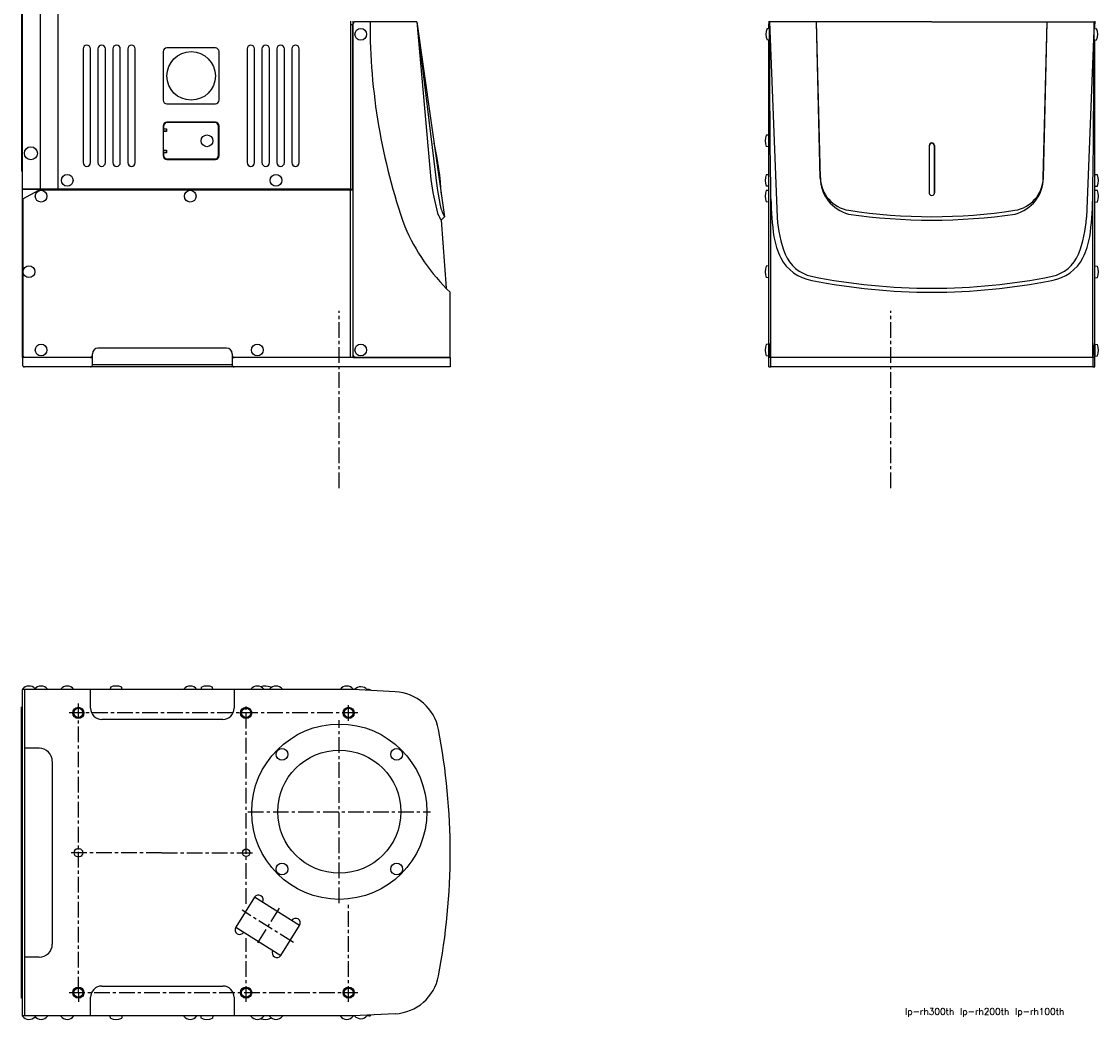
# Model space of a CAD drawing. Extents: x -1977 to 0, y -713 to 602.
# Tile 2 of 6: x -1628 to -1050, y -713 to -178. Entities that reach past the tile are written whole.
import ezdxf

# ---------------------------------------------------------------- set-up
doc = ezdxf.new("R2010")
doc.units = 0
doc.linetypes.add('CENTER', pattern=[13.421505, 8.388441, -1.677688, 1.677688, -1.677688])
doc.layers.get('0').update_dxf_attribs({"linetype": 'CONTINUOUS'})
doc.styles.get("Standard").update_dxf_attribs({"font": 'txt.shx'})

msp = doc.modelspace()

# ---------------------------------------------------------------- linework, layer by layer
for p, q in [((-1617.96, 253.78), (-1617.96, -268.02)), ((-1627.96, 234.58), (-1627.96, -258.22)), ((-1627.46, -358.22), (-1627.46, 234.38)), ((-1608.46, 234.38), (-1608.46, -268.02)), ((-1451.46, -177.92), (-1451.46, -179.92)), ((-1449.96, -357.02), (-1449.96, -177.92)), ((-1440.96, -178.22), (-1448.96, -178.22)), ((-1415.96, -178.22), (-1440.96, -178.22)), ((-1415.96, -178.22), (-1415.96, -178.22)), ((-1415.96, -178.22), (-1408.38, -262.75)), ((-1415.96, -178.22), (-1404.94, -267.59)), ((-1415.96, -178.22), (-1401.03, -282.72)), ((-1227.07, -177.92), (-1227.07, -179.22)), ((-1227.06, -178.67), (-1227.07, -178.84)), ((-1227.07, -178.84), (-1227.07, -179.03)), ((-1227.07, -179.03), (-1227.07, -179.22)), ((-1227.05, -178.52), (-1227.06, -178.67)), ((-1227.04, -178.3), (-1227.05, -178.39)), ((-1227.05, -178.39), (-1227.05, -178.52)), ((-1227.03, -178.24), (-1227.04, -178.3)), ((-1227.02, -178.22), (-1227.03, -178.24)), ((-1208.39, -178.22), (-1227.02, -178.22)), ((-1226.56, -199.2), (-1226.6, -178.22)), ((-1226.6, -178.22), (-1222.48, -283.22)), ((-1201.53, -178.22), (-1208.39, -178.22)), ((-1139.57, -178.22), (-1201.53, -178.22)), ((-1199.34, -261.96), (-1201.53, -178.22)), ((-1199.48, -261.97), (-1201.53, -178.22)), ((-1139.57, -178.22), (-1077.61, -178.22)), ((-1079.8, -261.96), (-1077.61, -178.22)), ((-1079.66, -261.97), (-1077.61, -178.22)), ((-1077.61, -178.22), (-1070.75, -178.22)), ((-1070.75, -178.22), (-1052.12, -178.22)), ((-1052.54, -178.22), (-1056.66, -283.22)), ((-1052.58, -199.2), (-1052.54, -178.22)), ((-1052.11, -178.24), (-1052.12, -178.22)), ((-1052.1, -178.28), (-1052.11, -178.24)), ((-1052.1, -178.36), (-1052.1, -178.28)), ((-1052.09, -178.46), (-1052.1, -178.36)), ((-1052.08, -178.58), (-1052.09, -178.46)), ((-1052.08, -178.72), (-1052.08, -178.58)), ((-1052.07, -178.88), (-1052.08, -178.72)), ((-1052.07, -177.92), (-1052.07, -179.22)), ((-1052.07, -179.05), (-1052.07, -178.88)), ((-1052.07, -179.22), (-1052.07, -179.05)), ((-1451.46, -179.92), (-1451.46, -268.02)), ((-1450.26, -179.92), (-1451.46, -179.92)), ((-1450.26, -268.02), (-1450.26, -179.92)), ((-1449.96, -179.92), (-1450.26, -179.92)), ((-1226.78, -181.78), (-1227.97, -181.89)), ((-1227.07, -181.81), (-1227.07, -179.22)), ((-1226.94, -181.8), (-1226.92, -181.63)), ((-1226.92, -181.63), (-1226.89, -181.48)), ((-1226.89, -181.48), (-1226.86, -181.42)), ((-1226.86, -181.42), (-1226.83, -181.48)), ((-1226.83, -181.48), (-1226.8, -181.63)), ((-1226.8, -181.63), (-1226.77, -181.89)), ((-1226.77, -181.89), (-1226.74, -182.24)), ((-1226.74, -182.24), (-1226.7, -183.17)), ((-1226.7, -183.17), (-1226.69, -183.73)), ((-1226.69, -183.73), (-1226.68, -184.32)), ((-1226.68, -184.32), (-1226.68, -184.92)), ((-1052.46, -184.32), (-1052.45, -183.73)), ((-1052.46, -184.92), (-1052.46, -184.32)), ((-1052.45, -183.73), (-1052.44, -183.17)), ((-1052.44, -183.17), (-1052.42, -182.67)), ((-1052.42, -182.67), (-1052.4, -182.24)), ((-1052.4, -182.24), (-1052.37, -181.89)), ((-1052.37, -181.89), (-1052.34, -181.63)), ((-1052.36, -181.78), (-1051.17, -181.89)), ((-1052.34, -181.63), (-1052.31, -181.48)), ((-1052.31, -181.48), (-1052.28, -181.42)), ((-1052.28, -181.42), (-1052.25, -181.48)), ((-1052.25, -181.48), (-1052.22, -181.63)), ((-1052.22, -181.63), (-1052.2, -181.8)), ((-1052.07, -181.81), (-1052.07, -179.22)), ((-1226.78, -188.06), (-1227.97, -187.96)), ((-1227.07, -357.02), (-1227.07, -188.04)), ((-1226.92, -188.21), (-1226.94, -188.05)), ((-1226.89, -188.37), (-1226.92, -188.21)), ((-1226.86, -188.42), (-1226.89, -188.37)), ((-1226.83, -188.37), (-1226.86, -188.42)), ((-1226.8, -188.21), (-1226.83, -188.37)), ((-1226.77, -187.95), (-1226.8, -188.21)), ((-1226.74, -187.6), (-1226.77, -187.95)), ((-1226.72, -187.17), (-1226.74, -187.6)), ((-1226.7, -186.67), (-1226.72, -187.17)), ((-1226.69, -186.12), (-1226.7, -186.67)), ((-1226.68, -185.53), (-1226.69, -186.12)), ((-1226.68, -184.92), (-1226.68, -185.53)), ((-1052.46, -185.53), (-1052.46, -184.92)), ((-1052.45, -186.12), (-1052.46, -185.53)), ((-1052.44, -186.67), (-1052.45, -186.12)), ((-1052.42, -187.17), (-1052.44, -186.67)), ((-1052.4, -187.6), (-1052.42, -187.17)), ((-1052.37, -187.95), (-1052.4, -187.6)), ((-1052.34, -188.21), (-1052.37, -187.95)), ((-1052.36, -188.06), (-1051.17, -187.96)), ((-1052.31, -188.37), (-1052.34, -188.21)), ((-1052.28, -188.42), (-1052.31, -188.37)), ((-1052.25, -188.37), (-1052.28, -188.42)), ((-1052.22, -188.21), (-1052.25, -188.37)), ((-1052.2, -188.05), (-1052.22, -188.21)), ((-1052.07, -357.02), (-1052.07, -188.04)), ((-1594.96, -192.72), (-1594.96, -253.72)), ((-1590.96, -253.72), (-1590.96, -192.72)), ((-1586.96, -192.72), (-1586.96, -253.72)), ((-1582.96, -253.72), (-1582.96, -192.72)), ((-1578.96, -192.72), (-1578.96, -253.72)), ((-1574.96, -253.72), (-1574.96, -192.72)), ((-1570.96, -192.72), (-1570.96, -253.72)), ((-1566.96, -253.72), (-1566.96, -192.72)), ((-1551.97, -194.22), (-1551.97, -220.22)), ((-1523.97, -192.22), (-1549.97, -192.22)), ((-1521.97, -220.22), (-1521.97, -194.22)), ((-1506.96, -192.72), (-1506.96, -253.72)), ((-1502.96, -253.72), (-1502.96, -192.72)), ((-1498.96, -192.72), (-1498.96, -253.72)), ((-1494.96, -253.72), (-1494.96, -192.72)), ((-1490.96, -192.72), (-1490.96, -253.72)), ((-1486.96, -253.72), (-1486.96, -192.72)), ((-1482.96, -192.72), (-1482.96, -253.72)), ((-1478.96, -253.72), (-1478.96, -192.72)), ((-1226.46, -220.09), (-1226.56, -199.2)), ((-1052.68, -220.09), (-1052.58, -199.2)), ((-1549.97, -222.22), (-1523.97, -222.22)), ((-1226.37, -232), (-1226.46, -220.09)), ((-1052.77, -232), (-1052.68, -220.09)), ((-1551.97, -234.02), (-1551.97, -250.02)), ((-1550.47, -236.77), (-1551.97, -236.77)), ((-1551.72, -234.27), (-1551.72, -235.52)), ((-1551.72, -235.52), (-1550.22, -235.52)), ((-1550.47, -237.02), (-1550.47, -236.77)), ((-1550.22, -235.52), (-1550.22, -237.02)), ((-1523.97, -232.02), (-1549.97, -232.02)), ((-1524.22, -232.27), (-1549.72, -232.27)), ((-1522.22, -249.77), (-1522.22, -234.27)), ((-1521.97, -250.02), (-1521.97, -234.02)), ((-1226.26, -243.84), (-1226.37, -232)), ((-1052.88, -243.84), (-1052.77, -232)), ((-1550.22, -237.02), (-1551.97, -237.02)), ((-1227.08, -238.87), (-1228.37, -238.99)), ((-1228.37, -238.99), (-1227.08, -238.87)), ((-1551.97, -247.02), (-1550.22, -247.02)), ((-1551.97, -247.27), (-1550.47, -247.27)), ((-1550.47, -247.27), (-1550.47, -247.02)), ((-1550.22, -247.02), (-1550.22, -248.52)), ((-1227.08, -245.17), (-1228.37, -245.06)), ((-1226.13, -255.6), (-1226.26, -243.84)), ((-1140.92, -244.47), (-1140.92, -269.97)), ((-1140.82, -270.48), (-1140.82, -244.59)), ((-1138.32, -244.59), (-1138.32, -270.48)), ((-1138.22, -244.47), (-1138.22, -269.97)), ((-1053.01, -255.6), (-1052.88, -243.84)), ((-1578.89, -250.79), (-1578.96, -250.72)), ((-1550.22, -248.52), (-1551.72, -248.52)), ((-1551.72, -248.52), (-1551.72, -249.77)), ((-1549.97, -252.02), (-1523.97, -252.02)), ((-1549.72, -251.77), (-1524.22, -251.77)), ((-1627.46, -258.22), (-1627.96, -258.22)), ((-1225.98, -267.27), (-1226.13, -255.6)), ((-1053.16, -267.27), (-1053.01, -255.6)), ((-1227.08, -260.07), (-1228.37, -260.19)), ((-1228.37, -260.19), (-1227.08, -260.07)), ((-1199.48, -261.97), (-1199.41, -261.97)), ((-1199.41, -261.97), (-1199.34, -261.96)), ((-1079.66, -261.97), (-1079.8, -261.96)), ((-1052.06, -260.07), (-1050.77, -260.19)), ((-1050.77, -260.19), (-1052.06, -260.07)), ((-1451.46, -268.02), (-1627.46, -268.02)), ((-1484.76, -268.22), (-1627.46, -268.22)), ((-1627.26, -273.11), (-1618.63, -268.42)), ((-1618.26, -268.22), (-1618.63, -268.42)), ((-1451.46, -268.42), (-1618.63, -268.42)), ((-1452.16, -268.22), (-1484.76, -268.22)), ((-1449.96, -268.22), (-1452.16, -268.22)), ((-1451.46, -268.02), (-1450.26, -268.02)), ((-1451.46, -358.02), (-1451.46, -268.42)), ((-1449.96, -268.42), (-1451.46, -268.42)), ((-1450.26, -268.02), (-1449.96, -268.02)), ((-1450.26, -268.42), (-1450.26, -358.02)), ((-1404.94, -267.59), (-1403.37, -276.71)), ((-1227.08, -266.37), (-1228.37, -266.26)), ((-1227.08, -268.57), (-1228.37, -268.69)), ((-1228.37, -268.69), (-1227.08, -268.57)), ((-1225.89, -273.05), (-1225.98, -267.27)), ((-1053.25, -273.05), (-1053.16, -267.27)), ((-1052.06, -266.37), (-1050.77, -266.26)), ((-1052.06, -268.57), (-1050.77, -268.69)), ((-1050.77, -268.69), (-1052.06, -268.57)), ((-1627.26, -273.11), (-1627.46, -273.22)), ((-1627.26, -273.11), (-1627.26, -357.02)), ((-1227.08, -274.87), (-1228.37, -274.76)), ((-1225.89, -358.02), (-1225.89, -273.17)), ((-1053.25, -358.02), (-1053.25, -273.17)), ((-1052.06, -274.87), (-1050.77, -274.76)), ((-1401.03, -282.72), (-1402.9, -284.59)), ((-1402.9, -284.59), (-1400.13, -321.05)), ((-1227.08, -309.07), (-1228.37, -309.19)), ((-1052.06, -309.07), (-1050.77, -309.19)), ((-1227.08, -315.43), (-1228.37, -315.32)), ((-1052.06, -315.43), (-1050.77, -315.32)), ((-1397.96, -358.02), (-1397.96, -323.22)), ((-1227.08, -351.07), (-1228.37, -351.19)), ((-1227.02, -352.47), (-1227, -351.97)), ((-1227, -351.97), (-1226.98, -351.54)), ((-1226.98, -351.54), (-1226.95, -351.19)), ((-1226.95, -351.19), (-1226.92, -350.93)), ((-1226.92, -350.93), (-1226.89, -350.78)), ((-1226.89, -350.78), (-1226.86, -350.72)), ((-1226.86, -350.72), (-1226.83, -350.78)), ((-1226.83, -350.78), (-1226.8, -350.93)), ((-1226.8, -350.93), (-1226.77, -351.19)), ((-1226.77, -351.19), (-1226.74, -351.54)), ((-1226.74, -351.54), (-1226.72, -351.97)), ((-1226.72, -351.97), (-1226.7, -352.47)), ((-1052.44, -352.47), (-1052.42, -351.97)), ((-1052.42, -351.97), (-1052.4, -351.54)), ((-1052.4, -351.54), (-1052.37, -351.19)), ((-1052.37, -351.19), (-1052.34, -350.93)), ((-1052.34, -350.93), (-1052.31, -350.78)), ((-1052.31, -350.78), (-1052.28, -350.72)), ((-1052.28, -350.72), (-1052.25, -350.78)), ((-1052.25, -350.78), (-1052.22, -350.93)), ((-1052.22, -350.93), (-1052.19, -351.19)), ((-1052.19, -351.19), (-1052.16, -351.54)), ((-1052.16, -351.54), (-1052.14, -351.97)), ((-1052.14, -351.97), (-1052.12, -352.47)), ((-1052.06, -351.07), (-1050.77, -351.19)), ((-1590.96, -358.22), (-1627.46, -358.22)), ((-1627.46, -358.22), (-1627.46, -362.22)), ((-1626.26, -358.02), (-1590.96, -358.02)), ((-1590.96, -358.22), (-1589.96, -358.22)), ((-1589.96, -362.22), (-1589.96, -356.22)), ((-1517.96, -353.22), (-1586.96, -353.22)), ((-1514.96, -356.22), (-1514.96, -362.22)), ((-1514.96, -358.22), (-1513.96, -358.22)), ((-1513.96, -358.02), (-1449.76, -358.02)), ((-1449.96, -358.22), (-1513.96, -358.22)), ((-1449.96, -358.22), (-1397.96, -358.22)), ((-1449.76, -357.62), (-1449.76, -358.02)), ((-1448.96, -358.02), (-1449.76, -358.02)), ((-1448.96, -358.02), (-1397.96, -358.02)), ((-1397.96, -358.22), (-1397.96, -363.22)), ((-1227.08, -357.43), (-1228.37, -357.32)), ((-1227.07, -358.02), (-1227.07, -357.02)), ((-1227.07, -357.02), (-1227.07, -357.22)), ((-1227.07, -357.22), (-1227.07, -357.41)), ((-1227.07, -357.41), (-1227.06, -357.58)), ((-1227.07, -358.02), (-1227.02, -358.02)), ((-1225.89, -358.22), (-1227.07, -358.22)), ((-1227.07, -363.22), (-1227.07, -358.22)), ((-1227.06, -357.58), (-1227.05, -357.73)), ((-1227.05, -357.73), (-1227.05, -357.85)), ((-1227.05, -357.85), (-1227.04, -357.95)), ((-1227.04, -353.62), (-1227.03, -353.03)), ((-1227.04, -354.22), (-1227.04, -353.62)), ((-1227.04, -354.83), (-1227.04, -354.22)), ((-1227.03, -355.42), (-1227.04, -354.83)), ((-1227.04, -357.95), (-1227.03, -358)), ((-1227.03, -353.03), (-1227.02, -352.47)), ((-1227.02, -355.97), (-1227.03, -355.42)), ((-1227.03, -358), (-1227.02, -358.02)), ((-1227, -356.47), (-1227.02, -355.97)), ((-1227.02, -358.02), (-1225.89, -358.02)), ((-1226.98, -356.9), (-1227, -356.47)), ((-1226.95, -357.25), (-1226.98, -356.9)), ((-1226.92, -357.51), (-1226.95, -357.25)), ((-1226.89, -357.67), (-1226.92, -357.51)), ((-1226.86, -357.72), (-1226.89, -357.67)), ((-1226.83, -357.67), (-1226.86, -357.72)), ((-1226.8, -357.51), (-1226.83, -357.67)), ((-1226.77, -357.25), (-1226.8, -357.51)), ((-1226.74, -356.9), (-1226.77, -357.25)), ((-1226.72, -356.47), (-1226.74, -356.9)), ((-1226.7, -355.97), (-1226.72, -356.47)), ((-1226.7, -352.47), (-1226.69, -353.03)), ((-1226.69, -355.42), (-1226.7, -355.97)), ((-1226.69, -353.03), (-1226.68, -353.62)), ((-1226.68, -354.83), (-1226.69, -355.42)), ((-1226.68, -353.62), (-1226.68, -354.22)), ((-1226.68, -354.22), (-1226.68, -354.83)), ((-1225.89, -358.02), (-1052.07, -358.02)), ((-1052.07, -358.22), (-1225.89, -358.22)), ((-1225.89, -363.22), (-1225.89, -358.22)), ((-1225.67, -358.22), (-1225.67, -358.02)), ((-1053.47, -358.02), (-1053.47, -358.22)), ((-1053.25, -358.22), (-1053.25, -363.22)), ((-1052.46, -353.62), (-1052.45, -353.03)), ((-1052.46, -354.22), (-1052.46, -353.62)), ((-1052.46, -354.83), (-1052.46, -354.22)), ((-1052.45, -355.42), (-1052.46, -354.83)), ((-1052.45, -353.03), (-1052.44, -352.47)), ((-1052.44, -355.97), (-1052.45, -355.42)), ((-1052.42, -356.47), (-1052.44, -355.97)), ((-1052.4, -356.9), (-1052.42, -356.47)), ((-1052.37, -357.25), (-1052.4, -356.9)), ((-1052.34, -357.51), (-1052.37, -357.25)), ((-1052.31, -357.67), (-1052.34, -357.51)), ((-1052.28, -357.72), (-1052.31, -357.67)), ((-1052.25, -357.67), (-1052.28, -357.72)), ((-1052.22, -357.51), (-1052.25, -357.67)), ((-1052.19, -357.25), (-1052.22, -357.51)), ((-1052.16, -356.9), (-1052.19, -357.25)), ((-1052.14, -356.47), (-1052.16, -356.9)), ((-1052.12, -355.97), (-1052.14, -356.47)), ((-1052.12, -352.47), (-1052.11, -353.03)), ((-1052.11, -355.42), (-1052.12, -355.97)), ((-1052.12, -358.02), (-1052.11, -358)), ((-1052.11, -353.03), (-1052.1, -353.62)), ((-1052.1, -354.83), (-1052.11, -355.42)), ((-1052.11, -358), (-1052.1, -357.95)), ((-1052.1, -353.62), (-1052.1, -354.22)), ((-1052.1, -354.22), (-1052.1, -354.83)), ((-1052.1, -357.95), (-1052.09, -357.85)), ((-1052.09, -357.73), (-1052.08, -357.58)), ((-1052.09, -357.85), (-1052.09, -357.73)), ((-1052.08, -357.58), (-1052.07, -357.41)), ((-1052.07, -358.02), (-1052.07, -357.02)), ((-1052.07, -357.22), (-1052.07, -357.02)), ((-1052.07, -357.41), (-1052.07, -357.22)), ((-1052.07, -363.22), (-1052.07, -358.22)), ((-1052.06, -357.43), (-1050.77, -357.32)), ((-1397.96, -363.22), (-1626.46, -363.22)), ((-1514.96, -362.22), (-1589.96, -362.22)), ((-1227.07, -363.22), (-1225.89, -363.22)), ((-1053.25, -363.22), (-1225.89, -363.22)), ((-1053.25, -363.22), (-1052.07, -363.22)), ((-1627.46, -711.27), (-1627.46, -536.27)), ((-1449.96, -536.27), (-1627.46, -536.27)), ((-1627.41, -536.07), (-1627.41, -536.27)), ((-1626.46, -536.27), (-1626.46, -711.27)), ((-1620.91, -536.07), (-1620.91, -536.27)), ((-1614.01, -536.27), (-1614.01, -536.07)), ((-1606.91, -536.07), (-1606.91, -536.27)), ((-1600.01, -536.27), (-1600.01, -536.07)), ((-1590.96, -546.27), (-1590.96, -536.27)), ((-1580.3, -534.97), (-1580.41, -536.27)), ((-1574.11, -536.27), (-1574.22, -534.97)), ((-1540.91, -536.07), (-1540.91, -536.27)), ((-1534.01, -536.27), (-1534.01, -536.07)), ((-1531.5, -534.97), (-1531.61, -536.27)), ((-1525.31, -536.27), (-1525.42, -534.97)), ((-1513.96, -536.27), (-1513.96, -546.27)), ((-1504.91, -536.07), (-1504.91, -536.27)), ((-1498.01, -536.27), (-1498.01, -536.07)), ((-1494.91, -536.07), (-1494.91, -536.27)), ((-1494.19, -535.33), (-1494.22, -534.97)), ((-1488.01, -536.27), (-1488.01, -536.07)), ((-1456.91, -536.07), (-1456.91, -536.27)), ((-1450.01, -536.27), (-1450.01, -536.07)), ((-1427.5, -537.45), (-1449.96, -536.27)), ((-1449.25, -536.27), (-1449.96, -536.27)), ((-1441.46, -536.27), (-1442.67, -536.27)), ((-1442.51, -536.66), (-1442.51, -536.47)), ((-1440.61, -536.62), (-1440.46, -536.77)), ((-1627.96, -701.77), (-1627.96, -545.76)), ((-1627.46, -545.76), (-1627.96, -545.76)), ((-1519.96, -552.27), (-1584.96, -552.27)), ((-1618.46, -567.76), (-1626.46, -567.76)), ((-1611.46, -574.77), (-1611.46, -672.77)), ((-1597.96, -621.77), (-1596.96, -621.77)), ((-1597.96, -625.77), (-1596.96, -625.77)), ((-1502.93, -647.65), (-1513, -663.76)), ((-1478.76, -662.75), (-1502.93, -647.65)), ((-1513, -663.76), (-1488.83, -678.86)), ((-1488.83, -678.86), (-1478.76, -662.75)), ((-1618.46, -679.77), (-1626.46, -679.77)), ((-1584.96, -695.27), (-1519.96, -695.27)), ((-1627.46, -701.77), (-1627.96, -701.77)), ((-1590.96, -711.27), (-1590.96, -701.27)), ((-1513.96, -701.27), (-1513.96, -711.27)), ((-1427.5, -710.09), (-1449.96, -711.27)), ((-1449.96, -711.27), (-1627.46, -711.27)), ((-1627.41, -711.47), (-1627.41, -711.27)), ((-1620.91, -711.47), (-1620.91, -711.27)), ((-1614.01, -711.27), (-1614.01, -711.47)), ((-1606.91, -711.47), (-1606.91, -711.27)), ((-1600.01, -711.27), (-1600.01, -711.47)), ((-1580.3, -712.57), (-1580.41, -711.27)), ((-1574.11, -711.27), (-1574.22, -712.57)), ((-1540.91, -711.47), (-1540.91, -711.27)), ((-1534.01, -711.27), (-1534.01, -711.47)), ((-1531.5, -712.57), (-1531.61, -711.27)), ((-1525.31, -711.27), (-1525.42, -712.57)), ((-1504.91, -711.47), (-1504.91, -711.27)), ((-1498.01, -711.27), (-1498.01, -711.47)), ((-1494.91, -711.47), (-1494.91, -711.27)), ((-1494.19, -712.2), (-1494.22, -712.57)), ((-1488.01, -711.27), (-1488.01, -711.47)), ((-1456.91, -711.47), (-1456.91, -711.27)), ((-1450.01, -711.27), (-1450.01, -711.47)), ((-1449.25, -711.27), (-1449.96, -711.27)), ((-1441.46, -711.27), (-1442.67, -711.27)), ((-1442.51, -710.88), (-1442.51, -711.07)), ((-1440.61, -710.92), (-1440.46, -710.77))]:
    msp.add_line(p, q)
at = {"color": 4, "linetype": 'CENTER'}
for p, q in [((-1457.46, -428.22), (-1457.46, -333.22)), ((-1161.57, -428.22), (-1161.57, -333.22)), ((-1447.46, -548.77), (-1602.46, -548.77)), ((-1597.46, -698.77), (-1597.46, -543.77)), ((-1507.46, -651.12), (-1507.46, -543.77)), ((-1452.46, -553.03), (-1452.46, -543.77)), ((-1457.46, -650.77), (-1457.46, -552.77)), ((-1506.46, -601.77), (-1408.46, -601.77)), ((-1552.71, -623.77), (-1601.96, -623.77)), ((-1552.71, -623.77), (-1503.46, -623.77)), ((-1452.46, -703.77), (-1452.46, -650.51)), ((-1482.1, -671.86), (-1509.66, -654.64)), ((-1489.79, -653.5), (-1501.97, -673.01)), ((-1507.46, -703.77), (-1507.46, -669.58)), ((-1602.46, -698.77), (-1447.46, -698.77)), ((-1597.46, -698.77), (-1597.46, -703.77))]:
    msp.add_line(p, q, dxfattribs=at)
for centre, radius in [((-1445.96, -184.92), 3.15), ((-1536.97, -207.22), 13), ((-1528.47, -242.02), 3.15), ((-1622.96, -248.72), 3.5), ((-1603.46, -263.22), 3.15), ((-1491.46, -263.22), 3.15), ((-1617.46, -271.72), 3.15), ((-1537.46, -271.72), 3.15), ((-1623.96, -312.22), 3.15), ((-1617.46, -354.22), 3.15), ((-1501.46, -354.22), 3.15), ((-1445.96, -354.22), 3.15), ((-1597.46, -548.77), 2.46), ((-1507.46, -548.77), 2.46), ((-1452.46, -548.77), 2.46), ((-1457.46, -601.77), 47), ((-1488.22, -571.01), 3.15), ((-1457.46, -601.77), 33), ((-1426.7, -571.01), 3.15), ((-1507.46, -623.77), 2), ((-1488.22, -632.53), 3.15), ((-1426.7, -632.53), 3.15), ((-1597.46, -698.77), 2.46), ((-1507.46, -698.77), 2.46), ((-1452.46, -698.77), 2.46)]:
    msp.add_circle(centre, radius)
at = {"color": 2}
for centre in [(-1597.46, -548.77), (-1507.46, -548.77), (-1452.46, -548.77), (-1597.46, -698.77), (-1507.46, -698.77), (-1452.46, -698.77)]:
    msp.add_circle(centre, 3, dxfattribs=at)
for centre, radius, start, end in [((-1448.96, -179.22), 1, 89.99991, 180), ((-1117.28, -179.68), 323.69, 179.74188, 199.5421), ((-1220.58, -184.92), 7.99, 157.64973, 202.35025), ((-1058.56, -184.92), 7.99, 337.64975, 22.35027), ((-1592.96, -192.72), 2, 0, 180), ((-1584.96, -192.72), 2, 0, 180), ((-1576.96, -192.72), 2, 0, 180), ((-1568.96, -192.72), 2, 0, 180), ((-1549.97, -194.22), 2, 90, 180), ((-1523.97, -194.22), 2, 0, 90), ((-1504.96, -192.72), 2, 0, 180), ((-1496.96, -192.72), 2, 0, 180), ((-1488.96, -192.72), 2, 0, 180), ((-1480.96, -192.72), 2, 0, 180), ((-1549.97, -220.22), 2, 180, 270), ((-1523.97, -220.22), 2, 270, 0), ((-1549.97, -234.02), 2, 90, 180), ((-1549.72, -234.27), 2, 90, 180), ((-1524.22, -234.27), 2, 0, 90), ((-1523.97, -234.02), 2, 0, 90), ((-1220.98, -242.02), 7.99, 157.64973, 202.35025), ((-1552.53, -278.28), 150, 2.79802, 13.4622), ((-1139.57, -244.47), 1.35, 359.99966, 180.00034), ((-1139.57, -244.68), 1.35, 359.99919, 180.00081), ((-1139.57, -244.62), 1.25, 1.30902, 178.69098), ((-1592.96, -253.72), 2, 180, 0), ((-1584.96, -253.72), 2, 180, 0), ((-1576.96, -253.72), 2, 180, 0), ((-1568.96, -253.72), 2, 180, 0), ((-1549.97, -250.02), 2, 180, 270), ((-1549.72, -249.77), 2, 180, 270), ((-1524.22, -249.77), 2, 270, 0), ((-1523.97, -250.02), 2, 270, 0), ((-1504.96, -253.72), 2, 180, 0), ((-1496.96, -253.72), 2, 180, 0), ((-1488.96, -253.72), 2, 180, 0), ((-1480.96, -253.72), 2, 180, 0), ((-1247.7, -239.86), 162.3, 188.10897, 194.85672), ((-1220.98, -263.22), 7.99, 157.64973, 202.35025), ((-1179.15, -261.6), 20.33, 181.05711, 255.39633), ((-1181.35, -261.5), 17.99, 181.48069, 261.18241), ((-1097.82, -261.47), 18.03, 278.91963, 358.43116), ((-1099.99, -261.6), 20.33, 284.60367, 358.94289), ((-1058.16, -263.22), 7.99, 337.64975, 22.35027), ((-1220.98, -271.72), 7.99, 157.64973, 202.35025), ((-1139.57, -269.97), 1.35, 179.99998, 0.00002), ((-1058.16, -271.72), 7.99, 337.64975, 22.35027), ((-1380.04, -271.11), 23.99, 193.49002, 208.95064), ((-1088.91, -272.47), 136.98, 180.29308, 188.80713), ((-1190.23, -272.47), 136.98, 351.19287, 359.70692), ((-1106.11, -122.71), 338.06, 208.00972, 208.6096), ((-1139.57, 18.5), 303.09, 261.51765, 278.48235), ((-1139.56, 6.63), 289.35, 261.14243, 278.85299), ((-1325.71, -247.28), 104.82, 202.83284, 226.42745), ((-1161.21, -280.3), 61.34, 182.73042, 201.55566), ((-1117.93, -280.3), 61.34, 338.44434, 357.26958), ((-1183.3, -286.46), 41.57, 189.67935, 206.10874), ((-1095.84, -286.46), 41.57, 333.89126, 350.32065), ((-1200.34, -294.39), 22.78, 207.04802, 260.6993), ((-1199.54, -294.86), 20.35, 203.08468, 256.85186), ((-1078.81, -294.39), 22.78, 279.3007, 332.95198), ((-1079.6, -294.86), 20.35, 283.14814, 336.91532), ((-1220.98, -312.28), 7.99, 157.64973, 202.35025), ((-1058.16, -312.28), 7.99, 337.64975, 22.35027), ((-1139.57, 9.14), 330.2, 258.7185, 281.28236), ((-1139.57, 6.9), 330.12, 258.74236, 281.25764), ((-1220.98, -354.28), 7.99, 157.64973, 202.35025), ((-1058.16, -354.28), 7.99, 337.64975, 22.35027), ((-1626.26, -357.02), 1, 180, 270), ((-1590.96, -357.02), 1, 270, 0), ((-1586.96, -356.22), 3, 90, 180), ((-1517.96, -356.22), 3, 0, 90), ((-1513.96, -357.02), 1, 180, 270), ((-1448.96, -357.02), 1, 180, 269.99933), ((-1626.46, -362.22), 1, 180, 270), ((-1590.96, -362.22), 1, 270.0003, 0), ((-1513.96, -362.22), 1, 180, 269.99959), ((-1623.96, -538.72), 4.35, 41.66881, 142.46388), ((-1617.46, -538.72), 4.35, 37.53612, 142.46388), ((-1603.46, -538.72), 4.35, 37.53612, 142.46388), ((-1577.26, -542.35), 7.98, 67.64346, 112.35654), ((-1537.46, -538.72), 4.35, 37.53612, 142.46388), ((-1528.46, -542.35), 7.98, 67.64346, 112.35654), ((-1501.46, -538.72), 4.35, 37.53612, 142.46388), ((-1497.26, -542.35), 7.98, 67.64346, 107.69818), ((-1491.46, -538.72), 4.35, 37.53612, 142.46388), ((-1453.46, -538.72), 4.35, 37.53612, 142.46388), ((-1445.96, -539.12), 4.35, 37.53612, 139.68362), ((-1441.46, -537.47), 1.2, 45, 90), ((-1428.81, -562.41), 25, 10.88222, 87), ((-1584.96, -546.27), 6, 180, 270), ((-1519.96, -546.27), 6, 270, 0), ((-1747.96, -623.77), 350, 349.11778, 10.88222), ((-1618.46, -574.76), 7, 0, 90), ((-1597.96, -623.77), 2, 90, 270), ((-1596.96, -623.77), 2, 270, 90), ((-1500.81, -648.97), 2.5, 328, 148), ((-1510.88, -665.08), 2.5, 148, 328), ((-1480.88, -661.42), 2.5, 328, 148), ((-1618.46, -672.77), 7, 270, 0), ((-1490.95, -677.54), 2.5, 148, 328), ((-1428.81, -685.13), 25, 273, 349.11778), ((-1584.96, -701.27), 6, 90, 180), ((-1519.96, -701.27), 6, 0, 90), ((-1623.96, -708.82), 4.35, 217.53612, 318.33119), ((-1617.46, -708.82), 4.35, 217.53612, 322.46388), ((-1603.46, -708.82), 4.35, 217.53612, 322.46388), ((-1577.26, -705.19), 7.98, 247.64346, 292.35654), ((-1537.46, -708.82), 4.35, 217.53612, 322.46388), ((-1528.46, -705.19), 7.98, 247.64346, 292.35654), ((-1501.46, -708.82), 4.35, 217.53612, 322.46388), ((-1497.26, -705.19), 7.98, 252.30182, 292.35654), ((-1491.46, -708.82), 4.35, 217.53612, 322.46388), ((-1453.46, -708.82), 4.35, 217.53612, 322.46388), ((-1445.96, -708.42), 4.35, 220.31638, 322.46388), ((-1441.46, -710.07), 1.2, 270, 315)]:
    msp.add_arc(centre, radius, start, end)

# ---------------------------------------------------------------- texts
msp.add_text('lp-rh300th lp-rh200th lp-rh100th ', height=3.5, dxfattribs=at).set_placement((-1153.94, -710.65))

doc.saveas('drawing.dxf')
